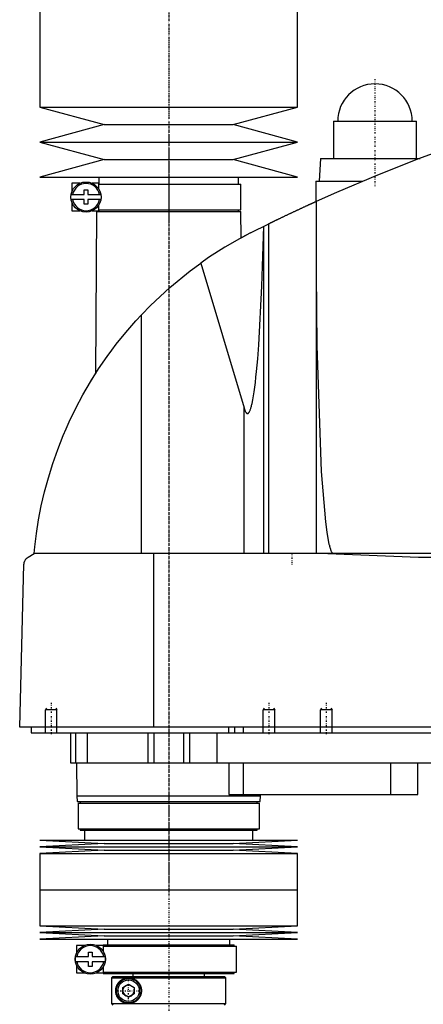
# Model space of a CAD drawing. Extents: x -602 to 168, y -1 to 818.
# Tile 3 of 7: x -602 to -461, y 296 to 640. Entities that reach past the tile are written whole.
import ezdxf

# ---------------------------------------------------------------- set-up
doc = ezdxf.new("R2010")
doc.units = 0
doc.linetypes.add('CENTER', pattern=[1.5, 0.45, -0.5, 0.05, -0.5])
for name, color, linetype in [('AM_0', 7, 'CONTINUOUS'), ('AM_10', 7, 'CONTINUOUS'), ('AM_7', 7, 'CENTER')]:
    doc.layers.add(name, color=color, linetype=linetype)

msp = doc.modelspace()

# ---------------------------------------------------------------- linework, layer by layer
at = {"layer": 'AM_0', "color": 7, "linetype": 'CONTINUOUS'}
for p, q in [((-595, 676.5), (-595, 609.4)), ((-505, 609.4), (-505, 676.5)), ((-595, 609.4), (-572.5, 603.3)), ((-595, 609.4), (-505, 609.4)), ((-527.5, 603.3), (-505, 609.4)), ((-572.5, 603.3), (-595, 597.2)), ((-572.5, 603.3), (-527.5, 603.3)), ((-505, 597.2), (-527.5, 603.3)), ((-492.5, 604.5), (-492.5, 591.5)), ((-492.5, 604.5), (-463.5, 604.5)), ((-463.5, 591.5), (-463.5, 604.5)), ((-595, 597.2), (-572.5, 591.1)), ((-595, 597.2), (-505, 597.2)), ((-527.5, 591.1), (-505, 597.2)), ((-572.5, 591.1), (-595, 585)), ((-572.5, 591.1), (-527.5, 591.1)), ((-505, 585), (-527.5, 591.1)), ((-497, 591.5), (-497.5, 583.5)), ((-497, 591.5), (-462.27, 591.5)), ((-595, 585), (-505, 585)), ((-574.35, 585), (-574.35, 582.5)), ((-525.65, 582.5), (-525.65, 585)), ((-583.75, 582.8), (-583.75, 579.88)), ((-580.98, 582.8), (-583.75, 582.8)), ((-574.4, 582.8), (-576.72, 582.8)), ((-574.4, 580.79), (-574.4, 582.8)), ((-574.4, 582.5), (-524.85, 582.5)), ((-524.85, 573.5), (-524.85, 582.5)), ((-498.65, 583.5), (-498.65, 576.44)), ((-498.65, 583.5), (-482.43, 583.5)), ((-584.02, 578.9), (-579.45, 578.9)), ((-579.45, 578.9), (-579.45, 580.5)), ((-579.45, 580.5), (-578.25, 580.5)), ((-578.25, 580.5), (-578.25, 578.9)), ((-578.25, 578.9), (-573.68, 578.9)), ((-579.45, 577.1), (-584.02, 577.1)), ((-583.75, 576.12), (-583.75, 573.2)), ((-579.45, 575.5), (-579.45, 577.1)), ((-578.25, 575.5), (-579.45, 575.5)), ((-578.25, 577.1), (-578.25, 575.5)), ((-573.68, 577.1), (-578.25, 577.1)), ((-574.4, 573.2), (-574.4, 575.21)), ((-498.5, 576.51), (-498.5, 453.55)), ((-583.75, 573.2), (-580.98, 573.2)), ((-576.72, 573.2), (-574.4, 573.2)), ((-575.17, 573), (-575.58, 516.27)), ((-575.17, 573), (-524.83, 573)), ((-574.4, 573.5), (-524.85, 573.5)), ((-574.35, 573.5), (-574.35, 573)), ((-525.65, 573), (-525.65, 573.5)), ((-524.76, 563.77), (-524.83, 573)), ((-521.5, 565.5), (-515.04, 568.71)), ((-516.82, 453.55), (-516.82, 567.84)), ((-515.04, 453.55), (-515.04, 568.71)), ((-524.76, 563.77), (-523, 564.72)), ((-538.83, 554.95), (-523.7, 504.43)), ((-559.54, 453.55), (-559.54, 536.88)), ((-577, 514), (-575.58, 516.26)), ((-523.7, 453.55), (-523.7, 504.43)), ((-599, 452.35), (-597, 453.55)), ((-205.5, 453.55), (-597, 453.55)), ((-555.15, 393), (-555.15, 453.55)), ((-494.4, 453.55), (-462.76, 452.35)), ((-462.76, 452.35), (-252.3, 452.35)), ((-602, 393), (-600.5, 449.85)), ((-200.5, 393), (-602, 393)), ((-598, 393), (-598, 391)), ((-529.15, 393), (-529.15, 391)), ((-527, 393), (-527, 391)), ((-524, 393), (-524, 391)), ((-598, 391), (-244, 391)), ((-584.3, 391), (-584.3, 380.5)), ((-582.5, 391), (-582.5, 380.5)), ((-578.5, 391), (-578.5, 380.5)), ((-557.3, 391), (-557.3, 380.5)), ((-555.19, 391), (-555.19, 380.5)), ((-544.81, 391), (-544.81, 380.5)), ((-542.7, 391), (-542.7, 380.5)), ((-533.21, 391), (-533.21, 380.5)), ((-584.3, 380.5), (-388, 380.5)), ((-582.17, 380.5), (-582, 369)), ((-529, 380.5), (-529, 369.5)), ((-524, 380.5), (-524, 369.5)), ((-472.56, 380.5), (-472.56, 369.5)), ((-463, 369.5), (-463, 380.5)), ((-582, 369), (-581.9, 367)), ((-582, 369), (-518, 369)), ((-529, 369.5), (-463, 369.5)), ((-518.1, 367), (-518, 369)), ((-518, 369), (-517.99, 369.5)), ((-581.9, 367), (-518.1, 367)), ((-581.65, 366.5), (-581.65, 357.5)), ((-581.65, 366.5), (-518.35, 366.5)), ((-580.85, 367), (-580.85, 366.5)), ((-519.15, 366.5), (-519.15, 367)), ((-518.35, 357.5), (-518.35, 366.5)), ((-581.65, 357.5), (-518.35, 357.5)), ((-580.85, 357.5), (-580.85, 357)), ((-519.15, 357), (-519.15, 357.5)), ((-580.85, 357), (-519.15, 357)), ((-579.35, 357), (-579.35, 353.5)), ((-520.65, 353.5), (-520.65, 357)), ((-595, 353.5), (-572.5, 352.35)), ((-595, 353.5), (-505, 353.5)), ((-572.5, 352.35), (-595, 351.2)), ((-595, 351.2), (-572.5, 350.05)), ((-595, 351.2), (-505, 351.2)), ((-572.5, 352.35), (-527.5, 352.35)), ((-527.5, 352.35), (-505, 353.5)), ((-505, 351.2), (-527.5, 352.35)), ((-527.5, 350.05), (-505, 351.2)), ((-572.5, 350.05), (-595, 348.9)), ((-595, 348.9), (-595, 336.25)), ((-595, 348.9), (-505, 348.9)), ((-572.5, 350.05), (-527.5, 350.05)), ((-505, 348.9), (-527.5, 350.05)), ((-505, 336.25), (-505, 348.9)), ((-595, 336.25), (-505, 336.25)), ((-595, 336.25), (-595, 323.6)), ((-595, 336.25), (-505, 336.25)), ((-505, 323.6), (-505, 336.25)), ((-595, 323.6), (-572.5, 322.45)), ((-595, 323.6), (-505, 323.6)), ((-527.5, 322.45), (-505, 323.6)), ((-572.5, 322.45), (-595, 321.3)), ((-595, 321.3), (-572.5, 320.15)), ((-595, 321.3), (-505, 321.3)), ((-572.5, 320.15), (-595, 319)), ((-572.5, 322.45), (-527.5, 322.45)), ((-572.5, 320.15), (-527.5, 320.15)), ((-505, 321.3), (-527.5, 322.45)), ((-527.5, 320.15), (-505, 321.3)), ((-505, 319), (-527.5, 320.15)), ((-595, 319), (-505, 319)), ((-582.15, 316.8), (-582.15, 314.13)), ((-579.48, 316.8), (-582.15, 316.8)), ((-572.8, 316.8), (-575.22, 316.8)), ((-572.85, 317), (-572.85, 316.8)), ((-572.85, 317), (-527.15, 317)), ((-572.8, 314.62), (-572.8, 316.8)), ((-572.8, 316.5), (-526.35, 316.5)), ((-571.35, 319), (-571.35, 317)), ((-528.65, 317), (-528.65, 319)), ((-527.15, 316.5), (-527.15, 317)), ((-526.35, 307.5), (-526.35, 316.5)), ((-582.5, 312.9), (-577.95, 312.9)), ((-582.5, 311.1), (-582.5, 312.9)), ((-577.95, 312.9), (-577.95, 314.5)), ((-577.95, 314.5), (-576.75, 314.5)), ((-576.75, 314.5), (-576.75, 312.9)), ((-576.75, 312.9), (-572.18, 312.9)), ((-577.95, 311.1), (-582.5, 311.1)), ((-582.15, 309.87), (-582.15, 307.2)), ((-577.95, 309.5), (-577.95, 311.1)), ((-576.75, 309.5), (-577.95, 309.5)), ((-576.75, 311.1), (-576.75, 309.5)), ((-572.18, 311.1), (-576.75, 311.1)), ((-572.8, 307.2), (-572.8, 309.38)), ((-572.15, 312.72), (-572.15, 311.28)), ((-582.15, 307.2), (-579.48, 307.2)), ((-575.22, 307.2), (-572.8, 307.2)), ((-572.85, 307.2), (-572.85, 307)), ((-572.85, 307), (-527.15, 307)), ((-572.8, 307.5), (-526.35, 307.5)), ((-569.49, 306), (-569.99, 305.5)), ((-569.49, 306), (-530.5, 306)), ((-562.5, 307), (-562.5, 306)), ((-537.5, 306), (-537.5, 307)), ((-530, 305.5), (-530.5, 306)), ((-527.15, 307), (-527.15, 307.5)), ((-569.99, 305.5), (-530, 305.5)), ((-569.99, 305.5), (-569.99, 296.5)), ((-566, 302.15), (-564, 303.31)), ((-564, 303.31), (-562, 302.15)), ((-530, 296.5), (-530, 305.5)), ((-566, 299.85), (-566, 302.15)), ((-564, 298.69), (-566, 299.85)), ((-562, 299.85), (-564, 298.69)), ((-562, 302.15), (-562, 299.85)), ((-569.99, 296.5), (-530, 296.5)), ((-569.99, 296.5), (-569.49, 296)), ((-530.5, 296), (-530, 296.5))]:
    msp.add_line(p, q, dxfattribs=at)
for points in [[(-455.5, 594, 0), (-462.76, 591.32, 0), (-477.17, 585.67, 0), (-491.43, 579.65, 0), (-498.5, 576.51, 0)], [(-515.04, 568.71, 0), (-515, 568.73, 0), (-514.92, 568.77, 0), (-514.83, 568.81, 0), (-514.79, 568.84, 0), (-514.74, 568.86, 0), (-514.64, 568.91, 0), (-514.54, 568.96, 0), (-514.43, 569.01, 0), (-514.31, 569.07, 0), (-514.19, 569.13, 0), (-514.13, 569.16, 0), (-514.07, 569.19, 0), (-513.94, 569.25, 0), (-513.81, 569.32, 0), (-513.67, 569.38, 0), (-513.53, 569.45, 0), (-513.39, 569.52, 0), (-513.32, 569.55, 0), (-513.24, 569.59, 0), (-513.09, 569.66, 0), (-512.94, 569.73, 0), (-512.87, 569.77, 0), (-512.79, 569.81, 0), (-512.63, 569.89, 0), (-512.47, 569.97, 0), (-512.38, 570.01, 0), (-512.3, 570.05, 0), (-512.13, 570.13, 0), (-511.95, 570.21, 0), (-511.77, 570.3, 0), (-511.59, 570.39, 0), (-511.4, 570.48, 0), (-511.31, 570.52, 0), (-511.22, 570.57, 0), (-511.02, 570.66, 0), (-510.83, 570.76, 0), (-510.63, 570.85, 0), (-510.43, 570.95, 0), (-510.23, 571.04, 0), (-510.13, 571.09, 0), (-510.03, 571.14, 0), (-509.82, 571.24, 0), (-509.61, 571.34, 0), (-509.41, 571.44, 0), (-509.2, 571.54, 0), (-508.99, 571.64, 0), (-508.88, 571.69, 0), (-508.78, 571.74, 0), (-508.57, 571.84, 0), (-508.36, 571.94, 0), (-508.15, 572.04, 0), (-507.94, 572.14, 0), (-507.73, 572.23, 0), (-507.62, 572.28, 0), (-507.52, 572.33, 0), (-507.31, 572.43, 0), (-507.11, 572.53, 0), (-506.91, 572.62, 0), (-506.7, 572.72, 0), (-506.49, 572.82, 0), (-506.39, 572.87, 0), (-506.29, 572.91, 0), (-506.08, 573.01, 0), (-505.87, 573.11, 0), (-505.76, 573.16, 0), (-505.66, 573.21, 0), (-505.45, 573.31, 0), (-505.24, 573.41, 0), (-505.13, 573.46, 0), (-505.03, 573.51, 0), (-504.82, 573.6, 0), (-504.61, 573.7, 0), (-504.4, 573.8, 0), (-504.19, 573.89, 0), (-503.98, 573.99, 0), (-503.88, 574.04, 0), (-503.78, 574.09, 0), (-503.58, 574.18, 0), (-503.38, 574.27, 0), (-503.18, 574.36, 0), (-502.98, 574.45, 0), (-502.79, 574.54, 0), (-502.69, 574.59, 0), (-502.6, 574.63, 0), (-502.41, 574.72, 0), (-502.23, 574.8, 0), (-502.05, 574.89, 0), (-501.87, 574.97, 0), (-501.7, 575.05, 0), (-501.61, 575.09, 0), (-501.53, 575.12, 0), (-501.37, 575.2, 0), (-501.2, 575.27, 0), (-501.05, 575.35, 0), (-500.9, 575.41, 0), (-500.75, 575.48, 0), (-500.68, 575.52, 0), (-500.6, 575.55, 0), (-500.46, 575.61, 0), (-500.32, 575.68, 0), (-500.19, 575.74, 0), (-500.05, 575.8, 0), (-499.92, 575.86, 0), (-499.86, 575.89, 0), (-499.8, 575.92, 0), (-499.68, 575.97, 0), (-499.57, 576.02, 0), (-499.51, 576.05, 0), (-499.46, 576.07, 0), (-499.35, 576.12, 0), (-499.25, 576.16, 0), (-499.21, 576.19, 0), (-499.16, 576.21, 0), (-499.07, 576.25, 0), (-498.99, 576.28, 0), (-498.91, 576.32, 0), (-498.84, 576.35, 0), (-498.78, 576.38, 0), (-498.75, 576.39, 0), (-498.73, 576.4, 0), (-498.67, 576.43, 0), (-498.63, 576.45, 0), (-498.59, 576.46, 0), (-498.56, 576.48, 0), (-498.54, 576.49, 0), (-498.53, 576.49, 0), (-498.52, 576.5, 0), (-498.51, 576.5, 0), (-498.5, 576.51, 0), (-498.5, 576.51, 0)], [(-523.7, 504.43, 0), (-523.67, 504.3, 0), (-523.59, 504.05, 0), (-523.51, 503.83, 0), (-523.47, 503.72, 0), (-523.43, 503.62, 0), (-523.35, 503.42, 0), (-523.27, 503.25, 0), (-523.19, 503.09, 0), (-523.11, 502.95, 0), (-523.03, 502.82, 0), (-522.99, 502.77, 0), (-522.99, 502.76, 0), (-522.97, 502.74, 0), (-522.96, 502.72, 0), (-522.96, 502.72, 0), (-522.95, 502.71, 0), (-522.94, 502.69, 0), (-522.92, 502.68, 0), (-522.91, 502.66, 0), (-522.9, 502.65, 0), (-522.88, 502.63, 0), (-522.88, 502.63, 0), (-522.87, 502.62, 0), (-522.86, 502.61, 0), (-522.84, 502.59, 0), (-522.83, 502.58, 0), (-522.82, 502.57, 0), (-522.8, 502.56, 0), (-522.8, 502.55, 0), (-522.79, 502.55, 0), (-522.78, 502.54, 0), (-522.76, 502.53, 0), (-522.75, 502.52, 0), (-522.74, 502.51, 0), (-522.72, 502.5, 0), (-522.72, 502.5, 0), (-522.71, 502.49, 0), (-522.7, 502.49, 0), (-522.68, 502.48, 0), (-522.67, 502.47, 0), (-522.66, 502.47, 0), (-522.64, 502.46, 0), (-522.64, 502.46, 0), (-522.63, 502.46, 0), (-522.62, 502.45, 0), (-522.6, 502.45, 0), (-522.59, 502.45, 0), (-522.58, 502.44, 0), (-522.56, 502.44, 0), (-522.56, 502.44, 0), (-522.55, 502.44, 0), (-522.54, 502.44, 0), (-522.52, 502.44, 0), (-522.52, 502.44, 0), (-522.51, 502.44, 0), (-522.5, 502.44, 0), (-522.48, 502.44, 0), (-522.48, 502.44, 0), (-522.47, 502.44, 0), (-522.46, 502.44, 0), (-522.44, 502.44, 0), (-522.43, 502.44, 0), (-522.42, 502.44, 0), (-522.4, 502.45, 0), (-522.4, 502.45, 0), (-522.39, 502.45, 0), (-522.38, 502.46, 0), (-522.36, 502.46, 0), (-522.35, 502.47, 0), (-522.34, 502.47, 0), (-522.32, 502.48, 0), (-522.32, 502.48, 0), (-522.31, 502.48, 0), (-522.3, 502.49, 0), (-522.28, 502.5, 0), (-522.28, 502.5, 0), (-522.27, 502.51, 0), (-522.26, 502.51, 0), (-522.24, 502.52, 0), (-522.24, 502.53, 0), (-522.23, 502.53, 0), (-522.22, 502.54, 0), (-522.2, 502.55, 0), (-522.19, 502.56, 0), (-522.18, 502.58, 0), (-522.16, 502.59, 0), (-522.16, 502.59, 0), (-522.15, 502.6, 0), (-522.14, 502.61, 0), (-522.13, 502.63, 0), (-522.11, 502.64, 0), (-522.1, 502.65, 0), (-522.09, 502.67, 0), (-522.08, 502.68, 0), (-522.07, 502.68, 0), (-522.06, 502.7, 0), (-522.05, 502.72, 0), (-522.04, 502.72, 0), (-522.03, 502.73, 0), (-522.02, 502.75, 0), (-522.01, 502.77, 0), (-522, 502.78, 0), (-521.99, 502.79, 0), (-521.98, 502.8, 0), (-521.97, 502.82, 0), (-521.92, 502.89, 0), (-521.84, 503.03, 0), (-521.76, 503.18, 0), (-521.68, 503.35, 0), (-521.6, 503.53, 0), (-521.56, 503.63, 0), (-521.52, 503.74, 0), (-521.45, 503.96, 0), (-521.37, 504.19, 0), (-521.29, 504.45, 0), (-521.21, 504.72, 0), (-521.13, 505, 0), (-521.09, 505.15, 0), (-521.06, 505.31, 0), (-520.98, 505.63, 0), (-520.9, 505.97, 0), (-520.63, 507.28, 0), (-520.19, 510, 0), (-519.75, 513.29, 0), (-519.54, 515.14, 0), (-519.34, 517.13, 0), (-518.94, 521.5, 0), (-518.57, 526.37, 0), (-517.47, 546.89, 0), (-516.84, 567.83, 0)], [(-521.5, 565.5, 0), (-524.49, 563.92, 0), (-530.36, 560.54, 0), (-536.05, 556.88, 0), (-538.83, 554.95, 0)], [(-559.54, 536.88, 0), (-556.34, 540.17, 0), (-549.63, 546.42, 0), (-542.52, 552.23, 0), (-538.83, 554.95, 0)], [(-498.5, 551.32, 0), (-498.3, 526.02, 0), (-496.74, 482.19, 0), (-495.27, 464.6, 0), (-494.8, 460.99, 0), (-494.3, 458.08, 0), (-494.05, 456.88, 0), (-494.01, 456.7, 0), (-493.93, 456.35, 0), (-493.84, 456.02, 0), (-493.8, 455.87, 0), (-493.76, 455.72, 0), (-493.67, 455.43, 0), (-493.58, 455.16, 0), (-493.5, 454.91, 0), (-493.41, 454.69, 0), (-493.33, 454.48, 0), (-493.28, 454.39, 0), (-493.24, 454.3, 0), (-493.15, 454.13, 0), (-493.07, 453.99, 0), (-493.02, 453.91, 0), (-493, 453.89, 0), (-492.99, 453.87, 0), (-492.98, 453.86, 0), (-492.97, 453.85, 0), (-492.96, 453.83, 0), (-492.94, 453.82, 0), (-492.93, 453.8, 0), (-492.91, 453.78, 0), (-492.9, 453.77, 0), (-492.89, 453.76, 0), (-492.89, 453.75, 0), (-492.87, 453.74, 0), (-492.86, 453.72, 0), (-492.84, 453.71, 0), (-492.83, 453.7, 0), (-492.81, 453.68, 0), (-492.81, 453.68, 0), (-492.8, 453.67, 0), (-492.78, 453.66, 0), (-492.77, 453.65, 0), (-492.76, 453.64, 0), (-492.75, 453.64, 0), (-492.74, 453.63, 0), (-492.73, 453.62, 0), (-492.72, 453.61, 0), (-492.71, 453.61, 0), (-492.7, 453.6, 0), (-492.68, 453.59, 0), (-492.67, 453.59, 0), (-492.65, 453.58, 0), (-492.64, 453.58, 0), (-492.63, 453.57, 0), (-492.62, 453.57, 0), (-492.61, 453.57, 0), (-492.59, 453.56, 0), (-492.58, 453.56, 0), (-492.57, 453.56, 0), (-492.55, 453.55, 0), (-492.54, 453.55, 0), (-492.54, 453.55, 0), (-492.52, 453.55, 0), (-492.51, 453.55, 0), (-492.5, 453.55, 0)], [(-597, 453.55, 0), (-596.77, 455.87, 0), (-596.18, 460.59, 0), (-595.42, 465.39, 0), (-594.97, 467.82, 0), (-594.47, 470.25, 0), (-593.33, 475.15, 0), (-591.99, 480.06, 0), (-590.47, 484.97, 0), (-588.74, 489.87, 0), (-586.83, 494.73, 0), (-585.8, 497.14, 0), (-584.72, 499.54, 0), (-582.42, 504.3, 0), (-579.93, 508.97, 0), (-577.27, 513.55, 0), (-574.44, 518.03, 0), (-571.45, 522.38, 0), (-569.89, 524.51, 0), (-568.3, 526.61, 0), (-564.99, 530.74, 0), (-561.41, 534.84, 0), (-559.54, 536.88, 0)], [(-600.5, 449.85, 0), (-600.5, 449.85, 0), (-600.5, 449.86, 0), (-600.5, 449.87, 0), (-600.5, 449.88, 0), (-600.5, 449.88, 0), (-600.5, 449.89, 0), (-600.5, 449.9, 0), (-600.5, 449.93, 0), (-600.49, 449.98, 0), (-600.49, 450.01, 0), (-600.49, 450.03, 0), (-600.48, 450.08, 0), (-600.48, 450.13, 0), (-600.47, 450.18, 0), (-600.46, 450.23, 0), (-600.46, 450.28, 0), (-600.45, 450.3, 0), (-600.45, 450.32, 0), (-600.44, 450.36, 0), (-600.43, 450.4, 0), (-600.42, 450.44, 0), (-600.41, 450.48, 0), (-600.4, 450.52, 0), (-600.4, 450.54, 0), (-600.39, 450.55, 0), (-600.38, 450.59, 0), (-600.37, 450.62, 0), (-600.37, 450.64, 0), (-600.36, 450.66, 0), (-600.35, 450.69, 0), (-600.34, 450.72, 0), (-600.33, 450.74, 0), (-600.33, 450.76, 0), (-600.32, 450.79, 0), (-600.3, 450.82, 0), (-600.26, 450.93, 0), (-600.18, 451.09, 0), (-600.1, 451.25, 0), (-600.02, 451.38, 0), (-599.94, 451.5, 0), (-599.9, 451.56, 0), (-599.86, 451.61, 0), (-599.77, 451.72, 0), (-599.67, 451.82, 0), (-599.58, 451.91, 0), (-599.48, 452.01, 0), (-599.38, 452.09, 0), (-599.33, 452.13, 0), (-599.27, 452.17, 0), (-599.17, 452.25, 0), (-599.06, 452.32, 0), (-599, 452.35, 0)], [(-462.76, 452.35, 0), (-457.28, 452.16, 0)], [(-564, 296.5, 0), (-564.06, 296.5, 0), (-564.19, 296.5, 0), (-564.32, 296.51, 0), (-564.38, 296.52, 0), (-564.44, 296.52, 0), (-564.57, 296.54, 0), (-564.7, 296.55, 0), (-564.82, 296.58, 0), (-564.94, 296.6, 0), (-565.07, 296.63, 0), (-565.13, 296.64, 0), (-565.19, 296.66, 0), (-565.31, 296.69, 0), (-565.43, 296.73, 0), (-565.55, 296.77, 0), (-565.66, 296.82, 0), (-565.78, 296.87, 0), (-565.83, 296.89, 0), (-565.89, 296.92, 0), (-566, 296.97, 0), (-566.11, 297.03, 0), (-566.16, 297.05, 0), (-566.22, 297.08, 0), (-566.32, 297.15, 0), (-566.43, 297.21, 0), (-566.48, 297.24, 0), (-566.53, 297.28, 0), (-566.63, 297.35, 0), (-566.72, 297.42, 0), (-566.82, 297.49, 0), (-566.91, 297.57, 0), (-567, 297.65, 0), (-567.05, 297.69, 0), (-567.09, 297.73, 0), (-567.17, 297.81, 0), (-567.26, 297.9, 0), (-567.34, 297.98, 0), (-567.42, 298.07, 0), (-567.49, 298.16, 0), (-567.53, 298.21, 0), (-567.57, 298.25, 0), (-567.64, 298.35, 0), (-567.71, 298.45, 0), (-567.78, 298.56, 0), (-567.85, 298.67, 0), (-567.91, 298.78, 0), (-567.95, 298.84, 0), (-567.98, 298.9, 0), (-568.04, 299.02, 0), (-568.1, 299.14, 0), (-568.15, 299.27, 0), (-568.21, 299.4, 0), (-568.25, 299.53, 0), (-568.28, 299.6, 0), (-568.3, 299.67, 0), (-568.34, 299.81, 0), (-568.38, 299.95, 0), (-568.41, 300.1, 0), (-568.43, 300.19, 0), (-568.43, 300.22, 0), (-568.44, 300.24, 0), (-568.44, 300.26, 0), (-568.44, 300.27, 0), (-568.44, 300.29, 0), (-568.45, 300.32, 0), (-568.45, 300.35, 0), (-568.46, 300.37, 0), (-568.46, 300.4, 0), (-568.46, 300.41, 0), (-568.46, 300.43, 0), (-568.47, 300.45, 0), (-568.47, 300.48, 0), (-568.47, 300.49, 0), (-568.47, 300.51, 0), (-568.48, 300.53, 0), (-568.48, 300.56, 0), (-568.48, 300.57, 0), (-568.48, 300.59, 0), (-568.48, 300.61, 0), (-568.49, 300.64, 0), (-568.49, 300.67, 0), (-568.49, 300.7, 0), (-568.49, 300.73, 0), (-568.49, 300.74, 0), (-568.49, 300.75, 0), (-568.49, 300.78, 0), (-568.5, 300.81, 0), (-568.5, 300.84, 0), (-568.5, 300.87, 0), (-568.5, 300.9, 0), (-568.5, 300.91, 0), (-568.5, 300.93, 0), (-568.5, 300.96, 0), (-568.5, 300.99, 0), (-568.5, 301, 0), (-568.5, 301.01, 0), (-568.5, 301.04, 0), (-568.5, 301.07, 0), (-568.5, 301.09, 0), (-568.5, 301.1, 0), (-568.5, 301.13, 0), (-568.5, 301.16, 0), (-568.5, 301.19, 0), (-568.49, 301.22, 0), (-568.49, 301.25, 0), (-568.49, 301.26, 0), (-568.49, 301.27, 0), (-568.49, 301.3, 0), (-568.49, 301.33, 0), (-568.49, 301.36, 0), (-568.48, 301.39, 0), (-568.48, 301.41, 0), (-568.48, 301.43, 0), (-568.48, 301.44, 0), (-568.48, 301.47, 0), (-568.47, 301.49, 0), (-568.47, 301.51, 0), (-568.47, 301.52, 0), (-568.47, 301.55, 0), (-568.46, 301.57, 0), (-568.46, 301.59, 0), (-568.46, 301.6, 0), (-568.46, 301.63, 0), (-568.45, 301.65, 0), (-568.45, 301.68, 0), (-568.44, 301.71, 0), (-568.44, 301.73, 0), (-568.44, 301.74, 0), (-568.44, 301.76, 0), (-568.43, 301.78, 0), (-568.43, 301.81, 0), (-568.41, 301.9, 0), (-568.38, 302.05, 0), (-568.34, 302.19, 0), (-568.3, 302.33, 0), (-568.28, 302.4, 0), (-568.25, 302.47, 0), (-568.21, 302.6, 0), (-568.15, 302.73, 0), (-568.1, 302.86, 0), (-568.04, 302.98, 0), (-567.98, 303.1, 0), (-567.95, 303.16, 0), (-567.91, 303.22, 0), (-567.85, 303.33, 0), (-567.78, 303.44, 0), (-567.71, 303.55, 0), (-567.64, 303.65, 0), (-567.57, 303.75, 0), (-567.53, 303.79, 0), (-567.49, 303.84, 0), (-567.42, 303.93, 0), (-567.34, 304.02, 0), (-567.26, 304.1, 0), (-567.17, 304.19, 0), (-567.09, 304.27, 0), (-567.05, 304.31, 0), (-567, 304.35, 0), (-566.91, 304.43, 0), (-566.82, 304.51, 0), (-566.72, 304.58, 0), (-566.63, 304.65, 0), (-566.53, 304.72, 0), (-566.48, 304.76, 0), (-566.43, 304.79, 0), (-566.32, 304.85, 0), (-566.22, 304.92, 0), (-566.16, 304.95, 0), (-566.11, 304.97, 0), (-566, 305.03, 0), (-565.89, 305.08, 0), (-565.83, 305.11, 0), (-565.78, 305.13, 0), (-565.66, 305.18, 0), (-565.55, 305.23, 0), (-565.43, 305.27, 0), (-565.31, 305.31, 0), (-565.19, 305.34, 0), (-565.13, 305.36, 0), (-565.07, 305.37, 0), (-564.94, 305.4, 0), (-564.82, 305.42, 0), (-564.7, 305.45, 0), (-564.57, 305.46, 0), (-564.44, 305.48, 0), (-564.38, 305.48, 0), (-564.32, 305.49, 0), (-564.19, 305.5, 0), (-564.06, 305.5, 0), (-564, 305.5, 0)], [(-564, 305.5, 0), (-563.95, 305.5, 0), (-563.85, 305.5, 0), (-563.74, 305.49, 0), (-563.69, 305.49, 0), (-563.63, 305.49, 0), (-563.52, 305.47, 0), (-563.42, 305.46, 0), (-563.3, 305.45, 0), (-563.19, 305.43, 0), (-563.08, 305.41, 0), (-563.02, 305.39, 0), (-562.97, 305.38, 0), (-562.85, 305.35, 0), (-562.74, 305.32, 0), (-562.63, 305.29, 0), (-562.51, 305.25, 0), (-562.4, 305.21, 0), (-562.34, 305.18, 0), (-562.28, 305.16, 0), (-562.17, 305.11, 0), (-562.06, 305.06, 0), (-562, 305.03, 0), (-561.95, 305, 0), (-561.83, 304.94, 0), (-561.72, 304.88, 0), (-561.67, 304.85, 0), (-561.61, 304.82, 0), (-561.51, 304.75, 0), (-561.4, 304.67, 0), (-561.3, 304.6, 0), (-561.19, 304.52, 0), (-561.09, 304.44, 0), (-561.04, 304.39, 0), (-561, 304.35, 0), (-560.9, 304.26, 0), (-560.81, 304.17, 0), (-560.71, 304.08, 0), (-560.63, 303.98, 0), (-560.54, 303.88, 0), (-560.5, 303.82, 0), (-560.45, 303.77, 0), (-560.37, 303.66, 0), (-560.29, 303.55, 0), (-560.21, 303.43, 0), (-560.14, 303.31, 0), (-560.06, 303.18, 0), (-560.03, 303.12, 0), (-560, 303.05, 0), (-559.93, 302.92, 0), (-559.87, 302.79, 0), (-559.81, 302.65, 0), (-559.76, 302.51, 0), (-559.71, 302.37, 0), (-559.69, 302.3, 0), (-559.67, 302.23, 0), (-559.63, 302.09, 0), (-559.6, 301.94, 0), (-559.57, 301.8, 0), (-559.55, 301.65, 0), (-559.53, 301.51, 0), (-559.52, 301.43, 0), (-559.51, 301.36, 0), (-559.51, 301.22, 0), (-559.5, 301.07, 0), (-559.5, 301, 0), (-559.5, 300.93, 0), (-559.51, 300.78, 0), (-559.51, 300.64, 0), (-559.52, 300.57, 0), (-559.53, 300.49, 0), (-559.55, 300.35, 0), (-559.57, 300.2, 0), (-559.6, 300.06, 0), (-559.63, 299.91, 0), (-559.67, 299.77, 0), (-559.69, 299.7, 0), (-559.71, 299.63, 0), (-559.76, 299.49, 0), (-559.81, 299.35, 0), (-559.87, 299.21, 0), (-559.93, 299.08, 0), (-560, 298.95, 0), (-560.03, 298.88, 0), (-560.06, 298.82, 0), (-560.14, 298.69, 0), (-560.21, 298.57, 0), (-560.29, 298.45, 0), (-560.37, 298.34, 0), (-560.45, 298.23, 0), (-560.5, 298.18, 0), (-560.54, 298.12, 0), (-560.63, 298.02, 0), (-560.71, 297.92, 0), (-560.81, 297.83, 0), (-560.9, 297.74, 0), (-561, 297.65, 0), (-561.04, 297.61, 0), (-561.09, 297.56, 0), (-561.19, 297.48, 0), (-561.3, 297.4, 0), (-561.4, 297.33, 0), (-561.51, 297.25, 0), (-561.61, 297.18, 0), (-561.67, 297.15, 0), (-561.72, 297.12, 0), (-561.83, 297.06, 0), (-561.95, 297, 0), (-562, 296.97, 0), (-562.06, 296.94, 0), (-562.17, 296.89, 0), (-562.28, 296.84, 0), (-562.34, 296.82, 0), (-562.4, 296.79, 0), (-562.51, 296.75, 0), (-562.63, 296.71, 0), (-562.74, 296.68, 0), (-562.85, 296.65, 0), (-562.97, 296.62, 0), (-563.02, 296.61, 0), (-563.08, 296.59, 0), (-563.19, 296.57, 0), (-563.3, 296.55, 0), (-563.42, 296.54, 0), (-563.52, 296.53, 0), (-563.63, 296.51, 0), (-563.69, 296.51, 0), (-563.74, 296.51, 0), (-563.85, 296.5, 0), (-563.95, 296.5, 0), (-564, 296.5, 0)]]:
    msp.add_polyline3d(points, dxfattribs=at)
for centre, radius in [((-578.85, 578), 5.25), ((-577.35, 312), 5.25), ((-564, 301), 4.25), ((-564, 301), 3.75)]:
    msp.add_circle(centre, radius, dxfattribs=at)
for centre, radius, start, end in [((-478, 604.5), 13, 0, 180), ((-578.85, 578), 4.75, 10.9221, 169.0779), ((-578.85, 578), 4.75, 190.9221, 349.0779), ((-577.35, 312), 4.75, 10.9221, 169.0779), ((-577.35, 312), 4.75, 190.9221, 349.0779)]:
    msp.add_arc(centre, radius, start, end, dxfattribs=at)
at = {"layer": 'AM_10', "color": 7, "linetype": 'CONTINUOUS'}
for p, q in [((-592.62, 399.66), (-593, 399)), ((-589, 399), (-593, 399)), ((-593, 391), (-593, 399)), ((-589.38, 399.66), (-589, 399)), ((-589, 391), (-589, 399)), ((-516.62, 399.66), (-517, 399)), ((-513, 399), (-517, 399)), ((-517, 391), (-517, 399)), ((-513.38, 399.66), (-513, 399)), ((-513, 391), (-513, 399)), ((-496.62, 399.66), (-497, 399)), ((-493, 399), (-497, 399)), ((-497, 391), (-497, 399)), ((-493.38, 399.66), (-493, 399)), ((-493, 391), (-493, 399))]:
    msp.add_line(p, q, dxfattribs=at)
msp.add_arc((-564, 301), 2.01, 75, 15, dxfattribs=at)
at = {"layer": 'AM_7', "color": 4, "linetype": 'CENTER'}
for p, q in [((-550, 818.3), (-550, 239.7)), ((-550, 681.67), (-550, 567.83)), ((-478, 619.2), (-478, 581.8)), ((-491.65, 604.5), (-464.35, 604.5)), ((-550, 600.89), (-550, 339.31)), ((-507, 453.75), (-507, 449.35)), ((-591, 401.5), (-591, 390.5)), ((-515, 401.5), (-515, 390.5)), ((-495, 401.5), (-495, 390.5)), ((-550, 368.54), (-550, 334.71)), ((-550, 337.76), (-550, 304.49)), ((-564, 296.54), (-564, 305.46)), ((-568.46, 301), (-559.54, 301))]:
    msp.add_line(p, q, dxfattribs=at)

doc.saveas('drawing.dxf')
